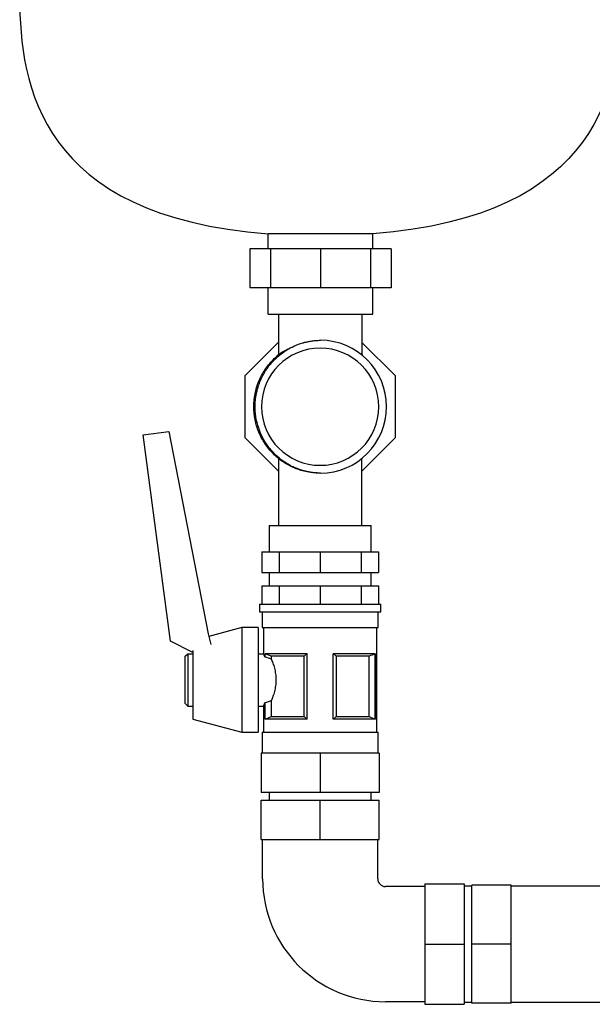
# Model space of a CAD drawing. Header units: millimetres. Extents: x 13 to 1796, y 12 to 744.
# Tile 5 of 7: x 1155 to 1373, y 107 to 483. Entities that reach past the tile are written whole.
import ezdxf

# ---------------------------------------------------------------- set-up
doc = ezdxf.new("R2010")
doc.units = ezdxf.units.MM

msp = doc.modelspace()

# ---------------------------------------------------------------- linework, layer by layer
at = {"color": 7, "linetype": 'Continuous', "lineweight": 25}
for p, q in [((1289.55, 401.25), (1249.55, 401.25)), ((1249.55, 395.53), (1249.55, 401.25)), ((1289.55, 395.53), (1289.55, 401.25)), ((1242.49, 395.53), (1242.49, 380.53)), ((1250.41, 395.53), (1242.49, 395.53)), ((1250.41, 395.53), (1250.41, 380.53)), ((1269.55, 395.53), (1250.41, 395.53)), ((1269.55, 395.53), (1269.55, 380.53)), ((1288.68, 395.53), (1269.55, 395.53)), ((1288.68, 395.53), (1288.68, 380.53)), ((1296.61, 395.53), (1288.68, 395.53)), ((1296.61, 395.53), (1296.61, 380.53)), ((1250.41, 380.53), (1242.49, 380.53)), ((1249.55, 370.53), (1249.55, 380.53)), ((1269.55, 380.53), (1250.41, 380.53)), ((1288.68, 380.53), (1269.55, 380.53)), ((1296.61, 380.53), (1288.68, 380.53)), ((1289.55, 370.53), (1289.55, 380.53)), ((1249.55, 370.53), (1289.55, 370.53)), ((1253.55, 370.53), (1253.55, 354.95)), ((1285.55, 354.77), (1285.55, 370.53)), ((1240.78, 347), (1253.55, 359.77)), ((1285.55, 359.53), (1298.08, 347)), ((1240.78, 323.27), (1240.78, 347)), ((1247.49, 347.02), (1247.75, 347.39)), ((1298.08, 347), (1298.08, 323.27)), ((1201.74, 324.33), (1211.63, 325.64)), ((1212.19, 245.57), (1201.74, 324.33)), ((1211.63, 325.64), (1226.65, 248.38)), ((1253.56, 310.49), (1240.78, 323.27)), ((1298.08, 323.27), (1285.31, 310.49)), ((1253.56, 315.31), (1253.56, 289.73)), ((1285.31, 289.73), (1285.31, 315.3)), ((1249.96, 289.73), (1249.96, 279.73)), ((1249.96, 289.73), (1269.43, 289.73)), ((1269.43, 289.73), (1288.91, 289.73)), ((1288.91, 279.73), (1288.91, 289.73)), ((1247.19, 279.73), (1247.19, 271.73)), ((1247.19, 279.73), (1253.7, 279.73)), ((1253.7, 279.73), (1253.7, 271.73)), ((1253.7, 279.73), (1269.43, 279.73)), ((1269.43, 279.73), (1269.43, 271.73)), ((1269.43, 279.73), (1285.16, 279.73)), ((1285.16, 279.73), (1285.16, 271.73)), ((1285.16, 279.73), (1291.67, 279.73)), ((1291.67, 279.73), (1291.67, 271.73)), ((1247.19, 271.73), (1253.7, 271.73)), ((1249.96, 271.73), (1249.96, 266.73)), ((1253.7, 271.73), (1269.43, 271.73)), ((1269.43, 271.73), (1285.16, 271.73)), ((1285.16, 271.73), (1291.67, 271.73)), ((1288.91, 266.73), (1288.91, 271.73)), ((1247.19, 266.73), (1247.19, 259.73)), ((1247.19, 266.73), (1253.7, 266.73)), ((1253.7, 266.73), (1253.7, 259.73)), ((1253.7, 266.73), (1269.43, 266.73)), ((1269.43, 266.73), (1269.43, 259.73)), ((1269.43, 266.73), (1285.16, 266.73)), ((1285.16, 266.73), (1285.16, 259.73)), ((1285.16, 266.73), (1291.67, 266.73)), ((1291.67, 266.73), (1291.67, 259.73)), ((1246.28, 259.73), (1246.28, 256.73)), ((1246.28, 259.73), (1269.43, 259.73)), ((1269.43, 259.73), (1292.58, 259.73)), ((1292.58, 256.73), (1292.58, 259.73)), ((1246.28, 256.73), (1269.43, 256.73)), ((1247.28, 256.73), (1247.28, 250.73)), ((1269.43, 256.73), (1292.58, 256.73)), ((1291.58, 250.73), (1291.58, 256.73)), ((1226.65, 248.38), (1227.59, 244.25)), ((1239.53, 250.73), (1226.88, 247.36)), ((1245.78, 250.73), (1239.53, 250.73)), ((1239.53, 250.73), (1239.53, 230.73)), ((1245.78, 250.73), (1245.78, 230.73)), ((1247.28, 250.73), (1269.43, 250.73)), ((1247.78, 250.73), (1247.78, 240.73)), ((1269.43, 250.73), (1291.58, 250.73)), ((1291.08, 210.73), (1291.08, 250.73)), ((1220.78, 241.17), (1212.19, 245.57)), ((1220.78, 241.91), (1220.78, 230.73)), ((1217.78, 239.73), (1218.78, 240.73)), ((1217.78, 221.73), (1217.78, 239.73)), ((1218.78, 240.73), (1220.78, 240.73)), ((1218.78, 240.73), (1218.78, 220.73)), ((1245.78, 240.73), (1247.78, 240.73)), ((1264.43, 240.73), (1248.37, 240.73)), ((1248.37, 239.39), (1248.37, 240.73)), ((1248.37, 239.39), (1248.43, 239.39)), ((1248.43, 239.39), (1248.43, 240.7)), ((1263.35, 239.8), (1250.75, 239.8)), ((1250.75, 239.8), (1250.75, 238.67)), ((1263.35, 216.67), (1263.35, 239.8)), ((1264.43, 215.73), (1264.43, 240.73)), ((1290.5, 240.73), (1274.43, 240.73)), ((1274.43, 215.73), (1274.43, 240.73)), ((1288.12, 239.8), (1275.51, 239.8)), ((1275.51, 239.8), (1275.51, 216.67)), ((1288.12, 216.67), (1288.12, 239.8)), ((1290.43, 240.7), (1290.43, 215.76)), ((1290.5, 215.73), (1290.5, 240.73)), ((1220.78, 230.73), (1220.78, 215.73)), ((1239.53, 230.73), (1239.53, 210.73)), ((1245.78, 230.73), (1245.78, 210.73)), ((1248.37, 215.73), (1248.37, 222.07)), ((1248.43, 222.07), (1248.37, 222.07)), ((1248.43, 215.76), (1248.43, 222.07)), ((1250.75, 222.79), (1250.75, 216.67)), ((1217.78, 221.73), (1218.78, 220.73)), ((1218.78, 220.73), (1220.78, 220.73)), ((1245.78, 220.73), (1247.78, 220.73)), ((1247.78, 220.73), (1247.78, 210.73)), ((1220.78, 215.73), (1239.53, 210.73)), ((1264.43, 215.73), (1248.37, 215.73)), ((1250.75, 216.67), (1263.35, 216.67)), ((1290.5, 215.73), (1274.43, 215.73)), ((1275.51, 216.67), (1288.12, 216.67)), ((1239.53, 210.73), (1245.78, 210.73)), ((1247.28, 210.73), (1247.28, 202.73)), ((1247.28, 210.73), (1269.43, 210.73)), ((1269.43, 210.73), (1291.58, 210.73)), ((1291.58, 202.73), (1291.58, 210.73)), ((1246.93, 202.73), (1246.93, 187.73)), ((1269.43, 202.73), (1246.93, 202.73)), ((1269.43, 202.73), (1269.43, 187.73)), ((1291.93, 202.73), (1269.43, 202.73)), ((1291.93, 202.73), (1291.93, 187.73)), ((1269.43, 187.73), (1246.93, 187.73)), ((1246.93, 169.73), (1246.93, 184.73)), ((1246.93, 184.73), (1269.43, 184.73)), ((1249.93, 187.73), (1249.93, 184.73)), ((1291.93, 187.73), (1269.43, 187.73)), ((1269.43, 169.73), (1269.43, 184.73)), ((1269.43, 184.73), (1291.93, 184.73)), ((1288.93, 184.73), (1288.93, 187.73)), ((1291.93, 169.73), (1291.93, 184.73)), ((1246.93, 169.73), (1269.43, 169.73)), ((1247.43, 154.73), (1247.43, 169.73)), ((1269.43, 169.73), (1291.93, 169.73)), ((1291.43, 154.73), (1291.43, 169.73)), ((1309.43, 151.73), (1294.43, 151.73)), ((1309.43, 152.73), (1309.43, 129.73)), ((1309.43, 152.73), (1324.43, 152.73)), ((1324.43, 152.73), (1324.43, 129.73)), ((1327.43, 151.88), (1324.43, 151.88)), ((1342.43, 152.23), (1327.43, 152.23)), ((1327.43, 129.73), (1327.43, 152.23)), ((1342.43, 129.73), (1342.43, 152.23)), ((1392.43, 151.88), (1342.43, 151.88)), ((1309.43, 129.73), (1324.43, 129.73)), ((1309.43, 129.73), (1309.43, 106.73)), ((1324.43, 129.73), (1324.43, 106.73)), ((1342.43, 129.73), (1327.43, 129.73)), ((1327.43, 107.23), (1327.43, 129.73)), ((1342.43, 107.23), (1342.43, 129.73)), ((1309.43, 107.73), (1294.43, 107.73)), ((1309.43, 106.73), (1324.43, 106.73)), ((1324.43, 107.58), (1327.43, 107.58)), ((1342.43, 107.23), (1327.43, 107.23)), ((1342.43, 107.58), (1392.43, 107.58))]:
    msp.add_line(p, q, dxfattribs=at)
at = {"color": 7, "linetype": 'Continuous', "lineweight": 25, "flags": 128}
for points in [[(1248.43, 240.7), (1248.39, 240.72), (1248.37, 240.73)], [(1290.5, 240.73), (1290.46, 240.72), (1290.43, 240.7)], [(1248.37, 215.73), (1248.4, 215.75), (1248.43, 215.76)], [(1290.43, 215.76), (1290.47, 215.75), (1290.5, 215.73)]]:
    msp.add_lwpolyline(points, dxfattribs=at)
at = {"color": 7, "linetype": 'Continuous', "lineweight": 25}
for centre, radius, start, end in [((1269.43, 335.13), 22.4, 90, 270), ((1269.43, 335.13), 22.4, 270, 90), ((1269.43, 335.13), 25.4, 270.2613, 89.7387), ((1294.43, 154.73), 47, 180, 270), ((1294.43, 154.73), 3, 180, 270)]:
    msp.add_arc(centre, radius, start, end, dxfattribs=at)
for points in [[(1154.55, 491.53), (1154.55, 457.98), (1162.34, 407.81), (1249.55, 401.25)], [(1384.55, 491.53), (1384.55, 457.98), (1376.76, 407.81), (1289.55, 401.25)], [(1269.55, 309.73), (1269.51, 309.73), (1269.47, 309.73), (1269.43, 309.73)], [(1250.75, 239.8), (1250.01, 240.08), (1249.24, 240.38), (1248.43, 240.7)], [(1250.75, 238.67), (1250.01, 238.93), (1249.23, 239.18), (1248.43, 239.39)], [(1264.43, 240.73), (1264.05, 240.38), (1263.69, 240.08), (1263.35, 239.8)], [(1275.51, 239.8), (1275.17, 240.08), (1274.81, 240.38), (1274.43, 240.73)], [(1290.43, 240.7), (1289.63, 240.38), (1288.85, 240.08), (1288.12, 239.8)], [(1248.43, 222.07), (1249.23, 222.29), (1250.01, 222.53), (1250.75, 222.79)], [(1248.43, 215.76), (1249.24, 216.09), (1250.01, 216.39), (1250.75, 216.67)], [(1263.35, 216.67), (1263.69, 216.39), (1264.05, 216.09), (1264.43, 215.73)], [(1274.43, 215.73), (1274.81, 216.09), (1275.17, 216.39), (1275.51, 216.67)], [(1288.12, 216.67), (1288.85, 216.39), (1289.63, 216.09), (1290.43, 215.76)]]:
    msp.add_open_spline(points, degree=3, dxfattribs=at)
for points, knots in [([(1247.49, 347.02), (1247.57, 347.16), (1247.72, 347.45), (1247.96, 347.88), (1248.21, 348.3), (1248.46, 348.72), (1248.72, 349.12), (1248.98, 349.52), (1249.47, 350.23), (1250.25, 351.26), (1251.74, 352.97), (1253.84, 354.92), (1256.53, 356.84), (1259.53, 358.43), (1261.77, 359.25), (1263.19, 359.65), (1263.6, 359.75), (1264.07, 359.87), (1264.62, 359.99), (1265.25, 360.12), (1265.96, 360.24), (1266.74, 360.35), (1267.61, 360.44), (1268.55, 360.51), (1269.21, 360.52), (1269.55, 360.53)], [0, 0, 0, 0, 0.018137, 0.036188, 0.054152, 0.072025, 0.089804, 0.107486, 0.125071, 0.184633, 0.250044, 0.375711, 0.499832, 0.614195, 0.749714, 0.762277, 0.777571, 0.795613, 0.816419, 0.840005, 0.866388, 0.895576, 0.927577, 0.962389, 1, 1, 1, 1]), ([(1269.43, 309.73), (1267.76, 309.83), (1264.44, 310.02), (1259.65, 311.53), (1255.23, 313.87), (1251.35, 317.06), (1248.18, 320.93), (1245.81, 325.35), (1244.36, 330.15), (1243.87, 335.13), (1244.36, 340.12), (1245.81, 344.92), (1248.17, 349.34), (1251.37, 353.18), (1254.43, 355.87), (1256.56, 356.93), (1257.19, 357.25)], [0, 0, 0, 0, 0.074858, 0.148647, 0.223331, 0.298305, 0.372221, 0.446674, 0.521706, 0.595873, 0.67004, 0.745073, 0.819526, 0.893441, 0.968415, 1, 1, 1, 1]), ([(1247.49, 323.25), (1247.41, 323.4), (1247.25, 323.72), (1247, 324.24), (1246.74, 324.81), (1246.47, 325.44), (1246.19, 326.14), (1245.92, 326.89), (1245.66, 327.71), (1245.41, 328.59), (1245.17, 329.53), (1244.97, 330.54), (1244.79, 331.61), (1244.66, 332.74), (1244.58, 333.92), (1244.54, 335.35), (1244.6, 336.99), (1244.8, 338.75), (1245.09, 340.38), (1245.45, 341.85), (1245.85, 343.17), (1246.27, 344.34), (1246.69, 345.37), (1247.1, 346.24), (1247.37, 346.77), (1247.49, 347.02)], [0, 0, 0, 0, 0.020799, 0.04393, 0.069399, 0.097206, 0.127351, 0.159824, 0.194614, 0.231698, 0.271049, 0.312627, 0.356382, 0.402252, 0.450161, 0.50002, 0.576731, 0.648606, 0.715351, 0.77675, 0.832651, 0.88296, 0.927629, 0.96664, 1, 1, 1, 1]), ([(1269.55, 309.73), (1269.38, 309.74), (1269.05, 309.74), (1268.56, 309.76), (1268.09, 309.79), (1267.64, 309.83), (1267.19, 309.87), (1266.77, 309.92), (1266.36, 309.97), (1265.96, 310.03), (1265.58, 310.09), (1265.22, 310.16), (1264.87, 310.22), (1264.54, 310.29), (1264.22, 310.36), (1263.92, 310.43), (1263.63, 310.51), (1263.35, 310.58), (1263.1, 310.65), (1262.49, 310.82), (1261.55, 311.11), (1260.15, 311.64), (1258.49, 312.39), (1256.3, 313.59), (1253.83, 315.35), (1251.8, 317.24), (1250.31, 318.94), (1249.45, 320.06), (1248.78, 321.04), (1248.33, 321.76), (1247.89, 322.49), (1247.63, 322.99), (1247.49, 323.25)], [0, 0, 0, 0, 0.0184628, 0.0363925, 0.0537867, 0.0706437, 0.0869619, 0.1027405, 0.1179789, 0.1326771, 0.1468353, 0.1604539, 0.1735338, 0.186076, 0.1980817, 0.2095523, 0.2204893, 0.2308944, 0.2407693, 0.2501157, 0.2998337, 0.3498923, 0.4158624, 0.5000837, 0.6254677, 0.7500153, 0.805926, 0.8750431, 0.9058112, 0.9369022, 0.9683038, 1, 1, 1, 1]), ([(1248.37, 239.39), (1248.35, 239.44), (1248.3, 239.54), (1248.25, 239.68), (1248.19, 239.81), (1248.14, 239.93), (1248.09, 240.04), (1248.05, 240.14), (1248.01, 240.23), (1247.97, 240.31), (1247.93, 240.41), (1247.88, 240.52), (1247.84, 240.61), (1247.8, 240.68), (1247.78, 240.72), (1247.78, 240.73), (1247.78, 240.73)], [0, 0, 0, 0, 0.059469, 0.117923, 0.175366, 0.231802, 0.287238, 0.341677, 0.395125, 0.447587, 0.49907, 0.601196, 0.702298, 0.80243, 0.901645, 1, 1, 1, 1]), ([(1250.75, 238.67), (1250.77, 238.6), (1250.83, 238.47), (1250.92, 238.26), (1251, 238.04), (1251.09, 237.82), (1251.18, 237.59), (1251.27, 237.35), (1251.43, 236.9), (1251.66, 236.2), (1251.94, 235.21), (1252.18, 234.16), (1252.37, 233.06), (1252.49, 231.91), (1252.53, 230.74), (1252.49, 229.57), (1252.37, 228.42), (1252.18, 227.31), (1251.94, 226.26), (1251.66, 225.26), (1251.41, 224.5), (1251.2, 223.93), (1251.05, 223.53), (1250.89, 223.15), (1250.8, 222.91), (1250.75, 222.79)], [0, 0, 0, 0, 0.017956, 0.03586, 0.053726, 0.071572, 0.089412, 0.107264, 0.125142, 0.188157, 0.250266, 0.312988, 0.374545, 0.437281, 0.499483, 0.56176, 0.624627, 0.686632, 0.74983, 0.811886, 0.874856, 0.906123, 0.937345, 0.968609, 1, 1, 1, 1]), ([(1247.78, 220.73), (1247.78, 220.73), (1247.78, 220.74), (1247.79, 220.75), (1247.8, 220.77), (1247.81, 220.8), (1247.83, 220.84), (1247.85, 220.88), (1247.88, 220.94), (1247.9, 221), (1247.94, 221.09), (1248, 221.21), (1248.07, 221.38), (1248.16, 221.58), (1248.26, 221.81), (1248.33, 221.98), (1248.37, 222.07)], [0, 0, 0, 0, 0.054384, 0.109024, 0.16393, 0.219112, 0.274579, 0.330339, 0.386404, 0.44278, 0.499478, 0.593107, 0.689943, 0.790017, 0.893361, 1, 1, 1, 1])]:
    msp.add_open_spline(points, degree=3, knots=knots, dxfattribs=at)

doc.saveas('drawing.dxf')
